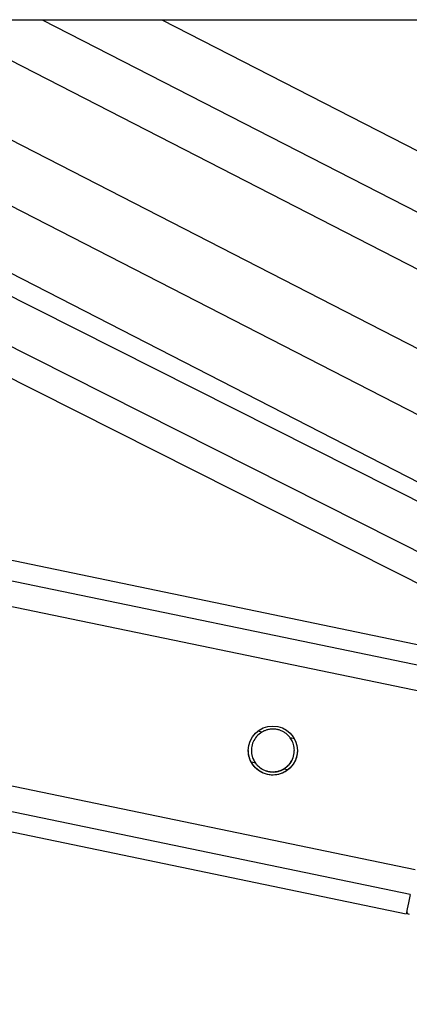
# Model space of a CAD drawing. Header units: millimetres. Extents: x 1508 to 17407, y 390 to 16320.
# Tile 14 of 66: x 6084 to 6160, y 5708 to 5901. Entities that reach past the tile are written whole.
import ezdxf

# ---------------------------------------------------------------- set-up
doc = ezdxf.new("R2010")
doc.units = ezdxf.units.MM
doc.header["$LTSCALE"] = 2
doc.layers.add('COMPONENT_GEOMETRY', color=7, linetype='Continuous')
doc.styles.add('SLDTEXTSTYLE0', font='TXT', dxfattribs={"width": 0.75})
doc.dimstyles.new('SLDDIMSTYLE1', dxfattribs={"dimtxt": 100, "dimasz": 6.604, "dimexe": 0, "dimexo": 0.0625, "dimgap": 25, "dimtad": 0, "dimtih": 1, "dimtoh": 1, "dimdec": 0, "dimrnd": 1e-09, "dimzin": 12, "dimdsep": 46, "dimtxsty": 'SLDTEXTSTYLE0', "dimsah": 1, "dimcen": 0.09, "dimadec": 0, "dimazin": 3, "dimtfac": 1, "dimtdec": 0, "dimtofl": 0, "dimtmove": 0, "dimatfit": 3, "dimfxl": 1, "dimfrac": 2, "dimtolj": 1, "dimtzin": 12, "dimarcsym": 0})

# ---------------------------------------------------------------- blocks, each defined once
blk = doc.blocks.new('_D_5')
at = {"layer": 'COMPONENT_GEOMETRY', "color": 7}
for p, q in [((8881.73, 5900.55), (9410.21, 5900.55)), ((9403.86, 5900.55), (9403.86, 3831.64)), ((9203.79, 3811.33), (9173.32, 3811.33)), ((9173.32, 3811.33), (9173.32, 3652.58)), ((9603.93, 3811.33), (9634.4, 3811.33)), ((9634.4, 3811.33), (9634.4, 3652.58)), ((9173.32, 3652.58), (9203.79, 3652.58)), ((9634.4, 3652.58), (9603.93, 3652.58)), ((9403.86, 1434.05), (9403.86, 3502.96)), ((3768.31, 1434.05), (9410.21, 1434.05))]:
    blk.add_line(p, q, dxfattribs=at)
for points in [[(9403.86, 5900.55), (9402.84, 5893.95), (9404.88, 5893.95)], [(9403.86, 1434.05), (9404.88, 1440.65), (9402.84, 1440.65)]]:
    blk.add_solid(points, dxfattribs=at)
at = {"layer": 'COMPONENT_GEOMETRY', "color": 7, "char_height": 100, "attachment_point": 1, "style": 'SLDTEXTSTYLE0'}
for s, insert in [('7\'3.92"', (9203.79, 3781.48)), ('2233', (9256.08, 3631.87))]:
    blk.add_mtext(s, dxfattribs=dict(at, insert=insert))

msp = doc.modelspace()

# ---------------------------------------------------------------- linework, layer by layer
at = {"color": 7, "linetype": 'Continuous', "lineweight": 25}
for p, q in [((3770.62, 5900.55), (6310.54, 5900.55)), ((5317.46, 5900.55), (6159.87, 5725.58)), ((6170.44, 5776.49), (5573.15, 5900.55)), ((6215.5, 5779.34), (5975.37, 5900.55)), ((5986.1, 5900.55), (6248.56, 5765.68)), ((6036.9, 5900.55), (6297.5, 5766.63))]:
    msp.add_line(p, q, dxfattribs=at)
at = {"color": 8, "linetype": 'Continuous', "lineweight": 25}
for p, q in [((6160.66, 5729.38), (5336.56, 5900.55)), ((6161.66, 5734.2), (5360.76, 5900.55)), ((6168.65, 5767.83), (5529.66, 5900.55)), ((6169.65, 5772.66), (5553.89, 5900.55)), ((6200.8, 5770.73), (5943.61, 5900.55)), ((6205.2, 5774.66), (5955.79, 5900.55)), ((6011.77, 5900.55), (6260.41, 5772.78)), ((6067.14, 5900.55), (6297.48, 5782.18)), ((6088.75, 5900.55), (6297.47, 5793.29)), ((6112.13, 5900.55), (6297.45, 5805.32)), ((6131.68, 5761.15), (6130.87, 5761.31)), ((6138.03, 5759.83), (6137.22, 5759.99)), ((6130.42, 5755.07), (6129.62, 5755.23)), ((6136.73, 5753.75), (6135.96, 5753.91))]:
    msp.add_line(p, q, dxfattribs=at)
at = {"color": 7, "linetype": 'Continuous', "lineweight": 25, "flags": 128}
msp.add_lwpolyline([(6160.66, 5729.38), (6160.32, 5727.74), (6160.07, 5726.55), (6159.92, 5725.82), (6159.87, 5725.58)], dxfattribs=at)
at = {"color": 7, "linetype": 'Continuous', "lineweight": 25}
msp.add_circle((6133.82, 5757.52), 4.8, dxfattribs=at)
msp.add_arc((6160.58, 5726.08), 0.6, 172.1056, 261.266, dxfattribs=at)
for points, knots in [([(6137.22, 5759.99), (6137.11, 5760.14), (6136.87, 5760.45), (6136.42, 5760.85), (6135.9, 5761.19), (6135.34, 5761.46), (6134.73, 5761.65), (6134.09, 5761.74), (6133.44, 5761.73), (6132.81, 5761.62), (6132.21, 5761.43), (6131.86, 5761.24), (6131.68, 5761.15)], [0, 0, 0, 0, 0.096759, 0.196473, 0.293204, 0.392625, 0.491587, 0.593285, 0.694504, 0.79876, 0.897813, 1, 1, 1, 1]), ([(6131.68, 5761.15), (6131.31, 5760.88), (6130.63, 5760.39), (6129.93, 5759.27), (6129.6, 5758.08), (6129.62, 5756.89), (6129.91, 5755.87), (6130.26, 5755.32), (6130.42, 5755.07)], [0, 0, 0, 0, 0.204636, 0.376335, 0.548834, 0.703363, 0.864285, 1, 1, 1, 1]), ([(6135.96, 5753.91), (6136.33, 5754.18), (6137.01, 5754.67), (6137.71, 5755.79), (6138.05, 5756.99), (6138.02, 5758.17), (6137.73, 5759.19), (6137.38, 5759.74), (6137.22, 5759.99)], [0, 0, 0, 0, 0.204636, 0.3763353, 0.5488341, 0.7033628, 0.8642848, 1, 1, 1, 1]), ([(6129.47, 5755.5), (6129.31, 5755.9), (6129.04, 5756.52), (6129.07, 5757.26), (6129.07, 5757.53)], [0, 0, 0, 0, 0.642301, 1, 1, 1, 1]), ([(6129.66, 5757.55), (6129.65, 5757.35), (6129.64, 5756.76), (6129.92, 5755.9), (6130.26, 5755.35), (6130.42, 5755.09)], [0, 0, 0, 0, 0.222525, 0.644296, 1, 1, 1, 1]), ([(6135.96, 5753.94), (6136.33, 5754.21), (6137.01, 5754.7), (6137.7, 5755.82), (6138.02, 5756.81), (6137.99, 5757.39), (6137.98, 5757.56)], [0, 0, 0, 0, 0.33088, 0.608503, 0.887419, 1, 1, 1, 1]), ([(6138.62, 5757.53), (6138.62, 5757.45), (6138.62, 5757.24), (6138.58, 5756.82), (6138.49, 5756.39), (6138.37, 5755.98), (6138.23, 5755.6), (6138.01, 5755.17), (6137.71, 5754.7), (6137.37, 5754.28), (6137.12, 5754.05), (6137, 5753.93)], [0, 0, 0, 0, 0.063528, 0.151473, 0.29795, 0.373412, 0.449504, 0.586799, 0.727309, 0.862638, 1, 1, 1, 1]), ([(6137, 5753.93), (6136.66, 5753.67), (6135.97, 5753.15), (6134.58, 5752.72), (6133.09, 5752.7), (6131.62, 5753.17), (6130.37, 5754.08), (6129.74, 5754.96), (6129.51, 5755.42), (6129.47, 5755.5)], [0, 0, 0, 0, 0.154775, 0.309315, 0.468492, 0.636737, 0.806573, 0.9697, 1, 1, 1, 1]), ([(6130.42, 5755.09), (6130.54, 5754.95), (6130.77, 5754.64), (6131.23, 5754.24), (6131.74, 5753.89), (6132.31, 5753.63), (6132.92, 5753.44), (6133.55, 5753.35), (6134.21, 5753.36), (6134.84, 5753.47), (6135.44, 5753.66), (6135.78, 5753.85), (6135.96, 5753.94)], [0, 0, 0, 0, 0.096759, 0.196473, 0.293204, 0.392625, 0.491587, 0.593285, 0.694504, 0.79876, 0.897813, 1, 1, 1, 1]), ([(6130.42, 5755.07), (6130.54, 5754.92), (6130.77, 5754.61), (6131.23, 5754.21), (6131.74, 5753.86), (6132.31, 5753.6), (6132.92, 5753.41), (6133.55, 5753.32), (6134.21, 5753.33), (6134.84, 5753.44), (6135.44, 5753.63), (6135.78, 5753.82), (6135.96, 5753.91)], [0, 0, 0, 0, 0.0967593, 0.1964735, 0.2932044, 0.3926245, 0.491587, 0.5932849, 0.6945041, 0.7987605, 0.8978132, 1, 1, 1, 1])]:
    msp.add_open_spline(points, degree=3, knots=knots, dxfattribs=at)

# ---------------------------------------------------------------- dimensions: what is measured, and where the dimension line sits
at = {"layer": 'COMPONENT_GEOMETRY', "color": 7}
dim = msp.add_linear_dim(base=(9403.8607, 1434.0453), p1=(8879.1875, 5900.5549), p2=(3765.7705, 1434.0453), angle=90, dimstyle='SLDDIMSTYLE1', dxfattribs=at)
dim.commit()
dim.dimension.update_dxf_attribs({"geometry": '_D_5', "text_midpoint": (9403.8607, 3667.3001), "dimtype": 160})

doc.saveas('drawing.dxf')
